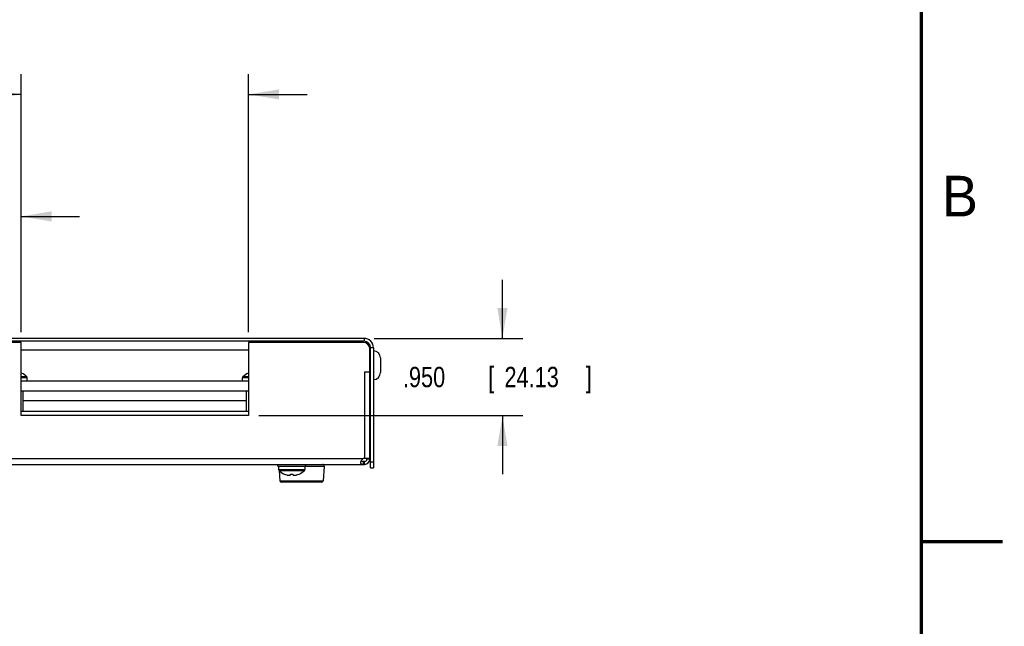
# Model space of a CAD drawing. Header units: inches. Extents: x 0 to 22, y 0 to 17.
# Tile 8 of 9: x 16 to 22, y 3.7 to 7.5. Entities that reach past the tile are written whole.
import ezdxf

# ---------------------------------------------------------------- set-up
doc = ezdxf.new("R2010")
doc.units = ezdxf.units.IN
doc.header["$LTSCALE"] = 1.21
doc.header["$MEASUREMENT"] = 0
doc.layers.get('0').update_dxf_attribs({"linetype": 'CONTINUOUS'})
doc.layers.add('DIMENSIONS', color=7, linetype='CONTINUOUS')
doc.styles.get("Standard").update_dxf_attribs({"font": 'txt', "width": 0.8})
doc.dimstyles.new('DIMSTYLE_1', dxfattribs={"dimtxt": 0.125, "dimasz": 0.1875, "dimexe": 0.18, "dimexo": 0.0625, "dimgap": 0.09, "dimtad": 0, "dimtih": 1, "dimtoh": 1, "dimdec": 3, "dimlfac": 2, "dimzin": 4, "dimdsep": 46, "dimtxsty": 'STANDARD', "dimblk": '_FILLED', "dimblk1": '_FILLED', "dimblk2": '_FILLED', "dimcen": 0.09, "dimadec": 0, "dimazin": 0, "dimtp": 0.01, "dimtm": 0.01, "dimtfac": 1, "dimtdec": 3, "dimtofl": 0, "dimtmove": 0, "dimatfit": 3, "dimldrblk": '_FILLED', "dimfxl": 1, "dimtolj": 1, "dimtzin": 4, "dimarcsym": 0})

# ---------------------------------------------------------------- blocks, each defined once
blk = doc.blocks.new('_FILLED')
at = {"color": 0, "linetype": 'BYBLOCK'}
blk.add_solid([(0, 0), (-1, 0.167), (-1, -0.167)], dxfattribs=at)
blk = doc.blocks.new('*D15')
at = {"layer": 'DIMENSIONS', "color": 2, "linetype": 'CONTINUOUS'}
for p, q in [((15.1924, 5.5047), (15.1924, 6.3752)), ((15.9604, 5.5377), (15.9604, 6.3752)), ((15.1924, 6.2502), (14.8864, 6.2502)), ((15.9604, 6.2502), (16.3204, 6.2502))]:
    blk.add_line(p, q, dxfattribs=at)
at = {"layer": 'DIMENSIONS', "color": 2, "linetype": 'CONTINUOUS', "xscale": 0.1875, "yscale": 0.1875, "zscale": 0.1875}
blk.add_blockref('_FILLED', (15.1924, 6.2502), dxfattribs=at)
at = {"layer": 'DIMENSIONS', "color": 2, "linetype": 'CONTINUOUS', "xscale": 0.1875, "yscale": 0.1875, "zscale": 0.1875, "rotation": 180}
blk.add_blockref('_FILLED', (15.9604, 6.2502), dxfattribs=at)
at = {"layer": 'DIMENSIONS', "color": 2, "linetype": 'CONTINUOUS', "width": 0.8}
for s, p in [('1.536', (13.4989, 6.1877)), ('[', (14.1239, 6.1877)), ('39.01', (14.2239, 6.1877)), (']', (14.7239, 6.1877))]:
    blk.add_text(s, height=0.125, dxfattribs=at).set_placement(p)
blk = doc.blocks.new('*D16')
at = {"layer": 'DIMENSIONS', "color": 2, "linetype": 'CONTINUOUS'}
for p, q in [((15.9604, 5.5377), (15.9604, 7.1252)), ((17.3604, 5.5377), (17.3604, 7.1252)), ((15.9604, 7.0002), (15.606, 7.0002)), ((17.3604, 7.0002), (17.7204, 7.0002))]:
    blk.add_line(p, q, dxfattribs=at)
at = {"layer": 'DIMENSIONS', "color": 2, "linetype": 'CONTINUOUS', "xscale": 0.1875, "yscale": 0.1875, "zscale": 0.1875}
blk.add_blockref('_FILLED', (15.9604, 7.0002), dxfattribs=at)
at = {"layer": 'DIMENSIONS', "color": 2, "linetype": 'CONTINUOUS', "xscale": 0.1875, "yscale": 0.1875, "zscale": 0.1875, "rotation": 180}
blk.add_blockref('_FILLED', (17.3604, 7.0002), dxfattribs=at)
at = {"layer": 'DIMENSIONS', "color": 2, "linetype": 'CONTINUOUS', "width": 0.8}
for s, p in [('2.800', (14.2185, 6.9377)), ('[', (14.8435, 6.9377)), ('71.12', (14.9435, 6.9377)), (']', (15.4435, 6.9377))]:
    blk.add_text(s, height=0.125, dxfattribs=at).set_placement(p)
blk = doc.blocks.new('*D17')
at = {"layer": 'DIMENSIONS', "color": 2, "linetype": 'CONTINUOUS'}
for p, q in [((18.9219, 5.5002), (18.9219, 5.8602)), ((18.1329, 5.5002), (19.0469, 5.5002)), ((17.4229, 5.0252), (19.0469, 5.0252)), ((18.9219, 5.0252), (18.9219, 4.6652))]:
    blk.add_line(p, q, dxfattribs=at)
at = {"layer": 'DIMENSIONS', "color": 2, "linetype": 'CONTINUOUS', "xscale": 0.1875, "yscale": 0.1875, "zscale": 0.1875}
for p, rotation in [((18.9219, 5.5002), 270), ((18.9219, 5.0252), 90)]:
    blk.add_blockref('_FILLED', p, dxfattribs=dict(at, rotation=rotation))
at = {"layer": 'DIMENSIONS', "color": 2, "linetype": 'CONTINUOUS', "width": 0.8}
for s, p in [('[', (18.8344, 5.2002)), (']', (19.4344, 5.2002)), ('.950', (18.3094, 5.2002)), ('24.13', (18.9344, 5.2002))]:
    blk.add_text(s, height=0.125, dxfattribs=at).set_placement(p)

msp = doc.modelspace()

# ---------------------------------------------------------------- linework, layer by layer
at = {"color": 7, "linetype": 'CONTINUOUS'}
for p, q in [((18.0704, 5.5002), (15.2504, 5.5002)), ((15.9604, 5.4752), (15.2544, 5.4752)), ((15.9604, 5.0252), (15.9604, 5.4752)), ((18.0664, 5.4752), (17.3604, 5.4752)), ((17.3604, 5.4752), (17.3604, 5.0252)), ((18.0704, 5.5002), (18.0704, 5.4822)), ((18.1064, 4.75817), (18.1064, 5.4352)), ((18.1284, 5.4422), (18.1104, 5.4422)), ((18.1284, 5.4422), (18.1284, 4.7052)), ((18.1104, 5.36395), (18.1064, 5.36395)), ((18.1719, 5.3802), (18.1719, 5.2902)), ((18.0734, 5.2952), (18.1064, 5.2952)), ((18.0734, 5.2952), (18.0734, 4.7617)), ((18.1104, 5.30645), (18.1064, 5.30645)), ((15.99616, 5.26367), (15.9604, 5.26367)), ((15.9984, 5.25832), (15.9604, 5.25832)), ((15.9604, 5.2382), (17.3604, 5.2382)), ((15.9984, 5.2382), (15.9984, 5.25832)), ((17.3604, 5.25832), (17.3224, 5.25832)), ((17.3224, 5.2382), (17.3224, 5.25832)), ((17.3604, 5.26367), (17.32465, 5.26367)), ((15.9604, 5.1782), (17.3604, 5.1782)), ((15.9729, 5.0532), (15.9729, 5.1782)), ((17.3479, 5.0532), (17.3479, 5.1782)), ((17.3479, 5.1157), (15.9729, 5.1157)), ((15.9604, 5.0532), (17.3604, 5.0532)), ((17.3604, 5.0252), (15.9604, 5.0252)), ((15.25525, 4.7612), (18.06556, 4.7612)), ((18.06556, 4.7432), (18.06556, 4.7252)), ((18.1064, 4.7617), (18.0699, 4.7617)), ((18.0699, 4.7432), (18.0699, 4.7252)), ((18.0734, 4.7252), (18.0734, 4.7432)), ((18.1064, 4.7582), (18.0884, 4.7582)), ((18.1104, 4.7402), (18.1284, 4.7402)), ((15.2474, 4.7252), (18.0734, 4.7252)), ((17.5404, 4.7137), (17.5404, 4.7252)), ((17.5404, 4.7137), (17.7104, 4.7137)), ((17.5449, 4.7137), (17.5449, 4.69357)), ((17.5449, 4.69357), (17.7059, 4.69357)), ((17.54715, 4.68822), (17.70366, 4.68822)), ((17.54797, 4.68748), (17.55227, 4.62452)), ((17.6179, 4.66071), (17.6179, 4.66589)), ((17.6329, 4.66589), (17.6329, 4.66071)), ((17.7059, 4.7137), (17.7059, 4.69357)), ((17.7104, 4.7137), (17.7104, 4.7252)), ((17.7104, 4.71452), (17.82468, 4.71452)), ((17.82468, 4.71452), (17.81854, 4.62452)), ((18.1104, 4.7052), (18.1284, 4.7052)), ((17.55227, 4.62452), (17.81854, 4.62452)), ((17.80856, 4.6152), (17.56225, 4.6152))]:
    msp.add_line(p, q, dxfattribs=at)
at = {"color": 3, "linetype": 'CONTINUOUS'}
for p, q in [((18.0704, 5.4822), (15.2504, 5.4822)), ((15.9604, 5.42931), (17.3604, 5.42931)), ((18.1104, 4.7052), (18.1104, 5.4422)), ((18.0734, 4.7432), (18.06556, 4.7432)), ((18.0884, 4.7617), (18.0884, 4.7582))]:
    msp.add_line(p, q, dxfattribs=at)
at = {"color": 7, "linetype": 'CONTINUOUS', "const_width": 0.02}
for points in [[(21.5, 0.5), (21.5, 16.5)], [(22, 4.25), (21.5, 4.25)]]:
    msp.add_lwpolyline(points, dxfattribs=at)
at = {"color": 7, "linetype": 'CONTINUOUS'}
for centre, radius, start, end in [((18.0664, 5.4352), 0.04, 0, 90), ((18.0704, 5.4422), 0.058, 0, 90), ((18.1284, 5.3802), 0.0435, 0, 90), ((15.9179, 5.18407), 0.11137, 66.237472, 67.593289), ((15.9179, 5.18407), 0.11163, 45.486673, 65.945093), ((17.4029, 5.18407), 0.11163, 114.054907, 134.513327), ((17.4029, 5.18407), 0.11137, 112.406712, 113.762526), ((18.1284, 5.2902), 0.0435, 270, 360), ((15.9909, 5.25832), 0.0075, 0, 45.486673), ((17.3299, 5.25832), 0.0075, 134.513327, 180), ((18.0699, 4.74256), 0.01914, 90, 103.126047), ((18.0734, 4.7582), 0.033, 270, 360), ((17.5524, 4.69357), 0.0075, 180, 225.486673), ((17.6254, 4.76782), 0.11163, 225.486673, 245.945093), ((17.6254, 4.76782), 0.11137, 246.237477, 254.106316), ((17.6254, 4.76782), 0.11137, 285.893684, 293.762526), ((17.6254, 4.76782), 0.11163, 294.054907, 314.513327), ((17.6984, 4.69357), 0.0075, 314.513327, 360), ((17.8147, 4.7152), 0.01, 356.099506, 90), ((17.56224, 4.6252), 0.01, 183.900494, 270), ((17.80856, 4.6252), 0.01, 270, 356.099506)]:
    msp.add_arc(centre, radius, start, end, dxfattribs=at)
at = {"color": 3, "linetype": 'CONTINUOUS'}
for centre, radius, start, end in [((18.0704, 5.4422), 0.04, 0, 90), ((18.1379, 4.8582), 0.0525, 121.588136, 127.211816), ((18.1379, 4.8582), 0.0525, 232.788184, 238.411864), ((18.0734, 4.7582), 0.015, 270, 359.999971)]:
    msp.add_arc(centre, radius, start, end, dxfattribs=at)
at = {"color": 7, "linetype": 'CONTINUOUS'}
for points, knots in [([(15.96327, 5.28579), (15.96319, 5.28582), (15.96303, 5.28589), (15.96286, 5.28597), (15.96278, 5.286)], [0, 0, 0, 0, 0.5005443, 1, 1, 1, 1]), ([(17.35803, 5.286), (17.35794, 5.28597), (17.35778, 5.28589), (17.35762, 5.28582), (17.35754, 5.28579)], [0, 0, 0, 0, 0.4995159, 1, 1, 1, 1]), ([(18.05075, 4.73574), (18.05075, 4.73688), (18.05097, 4.73941), (18.05146, 4.7419), (18.05182, 4.74324)], [0, 0, 0, 0, 0.4509338, 1, 1, 1, 1]), ([(18.06035, 4.72533), (18.05887, 4.72544), (18.05607, 4.72578), (18.05222, 4.7283), (18.05095, 4.73217), (18.05076, 4.73474), (18.05075, 4.73574)], [0, 0, 0, 0, 0.2766792, 0.5212052, 0.8129765, 1, 1, 1, 1]), ([(18.05241, 4.74528), (18.05253, 4.74563), (18.05345, 4.7483), (18.05564, 4.75291), (18.05865, 4.75656), (18.06035, 4.75805)], [0, 0, 0, 0, 0.0739039, 0.556623, 1, 1, 1, 1]), ([(17.58004, 4.66611), (17.58012, 4.66607), (17.58028, 4.666), (17.58044, 4.66593), (17.58053, 4.66589)], [0, 0, 0, 0, 0.5003924, 1, 1, 1, 1]), ([(17.61793, 4.66611), (17.61958, 4.66601), (17.62291, 4.66588), (17.6279, 4.66588), (17.63122, 4.66601), (17.63288, 4.66611)], [0, 0, 0, 0, 0.3328877, 0.6671125, 1, 1, 1, 1]), ([(17.67028, 4.66589), (17.67036, 4.66593), (17.67053, 4.666), (17.67069, 4.66607), (17.67077, 4.66611)], [0, 0, 0, 0, 0.4995155, 1, 1, 1, 1]), ([(17.5949, 4.66071), (17.59593, 4.66046), (17.59793, 4.66001), (17.60089, 4.65946), (17.60378, 4.65902), (17.60664, 4.6587), (17.60854, 4.65855), (17.60948, 4.65849)], [0, 0, 0, 0, 0.2138215, 0.4161694, 0.6126849, 0.8071477, 1, 1, 1, 1]), ([(17.60948, 4.65849), (17.61021, 4.65857), (17.61165, 4.65878), (17.61376, 4.65925), (17.61585, 4.65989), (17.61722, 4.66041), (17.6179, 4.66071)], [0, 0, 0, 0, 0.2513689, 0.496989, 0.7432371, 1, 1, 1, 1]), ([(17.6329, 4.66071), (17.63359, 4.66041), (17.63496, 4.65989), (17.63705, 4.65925), (17.63916, 4.65878), (17.64059, 4.65857), (17.64132, 4.65849)], [0, 0, 0, 0, 0.2567629, 0.503011, 0.7486311, 1, 1, 1, 1]), ([(17.64132, 4.65849), (17.64227, 4.65855), (17.64417, 4.6587), (17.64703, 4.65902), (17.64992, 4.65946), (17.65288, 4.66001), (17.65488, 4.66046), (17.6559, 4.66071)], [0, 0, 0, 0, 0.1928523, 0.3873151, 0.5838306, 0.7861785, 1, 1, 1, 1])]:
    msp.add_open_spline(points, degree=3, knots=knots, dxfattribs=at)
for points in [[(15.96334, 5.28591), (15.96332, 5.28587), (15.9633, 5.28583), (15.96327, 5.28579)], [(15.96339, 5.28598), (15.96337, 5.28595), (15.96336, 5.28593), (15.96334, 5.28591)], [(15.9634, 5.286), (15.9634, 5.28599), (15.96339, 5.28599), (15.96339, 5.28598)], [(17.35742, 5.28598), (17.35741, 5.28599), (17.35741, 5.28599), (17.3574, 5.286)], [(17.35746, 5.28591), (17.35745, 5.28593), (17.35743, 5.28595), (17.35742, 5.28598)], [(17.35754, 5.28579), (17.35751, 5.28583), (17.35749, 5.28587), (17.35746, 5.28591)], [(18.05182, 4.74324), (18.052, 4.74393), (18.0522, 4.74461), (18.05241, 4.74528)], [(18.06035, 4.75805), (18.06189, 4.75939), (18.06365, 4.76052), (18.06556, 4.7612)], [(17.5799, 4.66589), (17.57991, 4.6659), (17.57991, 4.66591), (17.57992, 4.66591)], [(17.57992, 4.66591), (17.57993, 4.66594), (17.57995, 4.66596), (17.57996, 4.66599)], [(17.57996, 4.66599), (17.57999, 4.66603), (17.58001, 4.66607), (17.58004, 4.66611)], [(17.6179, 4.66589), (17.61791, 4.66593), (17.61791, 4.66596), (17.61791, 4.666)], [(17.61791, 4.666), (17.61792, 4.66603), (17.61792, 4.66607), (17.61793, 4.66611)], [(17.63288, 4.66611), (17.63289, 4.66607), (17.63289, 4.66603), (17.63289, 4.666)], [(17.63289, 4.666), (17.6329, 4.66596), (17.6329, 4.66593), (17.6329, 4.66589)], [(17.67077, 4.66611), (17.6708, 4.66607), (17.67082, 4.66603), (17.67084, 4.66599)], [(17.67084, 4.66599), (17.67086, 4.66596), (17.67087, 4.66594), (17.67089, 4.66591)], [(17.67089, 4.66591), (17.67089, 4.66591), (17.6709, 4.6659), (17.6709, 4.66589)], [(18.06556, 4.7252), (18.06382, 4.7252), (18.06209, 4.72521), (18.06035, 4.72533)]]:
    msp.add_open_spline(points, degree=3, dxfattribs=at)
at = {"color": 3, "linetype": 'CONTINUOUS'}
msp.add_open_spline([(18.06556, 4.7432), (18.06351, 4.7432), (18.05986, 4.74322), (18.05542, 4.74358), (18.05304, 4.74457), (18.05238, 4.74509)], degree=3, knots=[0, 0, 0, 0, 0.4572371, 0.8128812, 1, 1, 1, 1], dxfattribs=at)

# ---------------------------------------------------------------- texts
at = {"color": 2, "linetype": 'CONTINUOUS'}
msp.add_text('B', height=0.25, dxfattribs=at).set_placement((21.625, 6.25))

# ---------------------------------------------------------------- dimensions: what is measured, and where the dimension line sits
at = {"layer": 'DIMENSIONS', "color": 2, "linetype": 'CONTINUOUS'}
for base, p1, p2, picture, middle in [((17.3604, 7.0002), (15.9604, 5.5377), (17.3604, 5.5377), '*D16', (14.88103, 7.0002)), ((15.9604, 6.2502), (15.1924, 5.5047), (15.9604, 5.5377), '*D15', (14.16144, 6.2502))]:
    dim = msp.add_linear_dim(base=base, p1=p1, p2=p2, dimstyle='DIMSTYLE_1', dxfattribs=at)
    dim.commit()
    dim.dimension.update_dxf_attribs({"geometry": picture, "text_midpoint": middle, "dimtype": 160})
dim = msp.add_linear_dim(base=(18.9219, 5.0252), p1=(18.1329, 5.5002), p2=(17.4229, 5.0252), angle=270, dimstyle='DIMSTYLE_1', dxfattribs=at)
dim.commit()
dim.dimension.update_dxf_attribs({"geometry": '*D17', "text_midpoint": (18.9219, 5.2627), "dimtype": 160})

doc.saveas('drawing.dxf')
